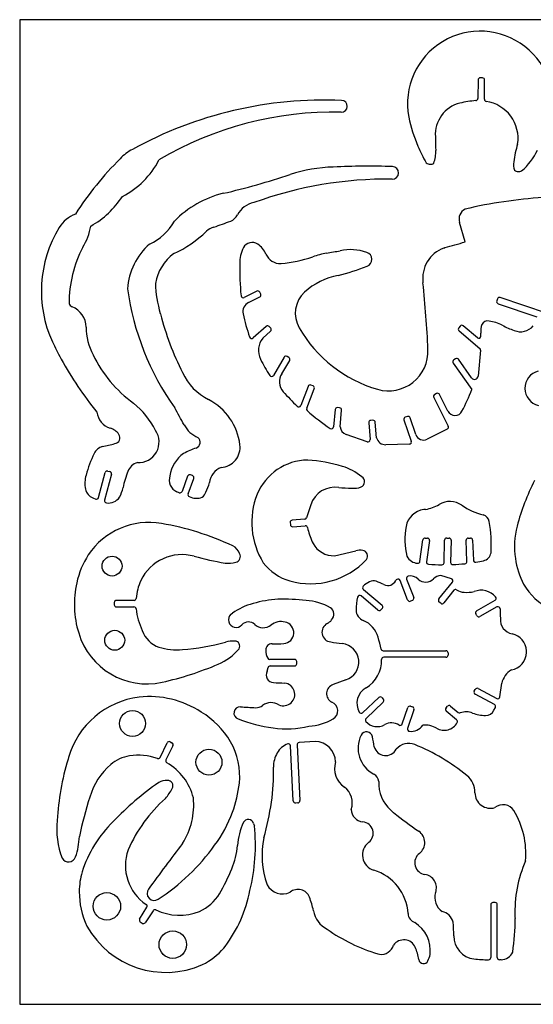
# Model space of a CAD drawing. Extents: x 0 to 10.9, y 0 to 8.9.
# Tile 1 of 2: x 0 to 4.7, y 0 to 8.9. Entities that reach past the tile are written whole.
import ezdxf

# ---------------------------------------------------------------- set-up
doc = ezdxf.new("R2010")
doc.units = 0
doc.layers.add('WHITE', color=7, linetype='CONTINUOUS')

msp = doc.modelspace()

# ---------------------------------------------------------------- linework, layer by layer
at = {"layer": 'WHITE', "linetype": 'CONTINUOUS'}
for p, q in [((10.943487, 8.918657), (0, 8.918657)), ((0, 8.918657), (0, 0)), ((4.192472, 8.391871), (4.173377, 8.392109)), ((4.153102, 8.372424), (4.150779, 8.205456)), ((4.209637, 8.198212), (4.212157, 8.371597)), ((4.034394, 6.905677), (3.98385, 7.082033)), ((3.84306, 6.850388), (3.852548, 6.853725)), ((2.148019, 6.459609), (2.033618, 6.401956)), ((2.183247, 6.433208), (2.174366, 6.450775)), ((2.072982, 6.355669), (2.174602, 6.406877)), ((4.328338, 6.389908), (4.321999, 6.371247)), ((4.3342, 6.346394), (4.684597, 6.227114)), ((4.782419, 6.256258), (4.353298, 6.402153)), ((1.274013, 6.258648), (1.27574, 6.252898)), ((2.233421, 6.140539), (2.114366, 6.036602)), ((2.202752, 6.035421), (2.27224, 6.096011)), ((2.273972, 6.123767), (2.261216, 6.138531)), ((3.990346, 6.143255), (3.977748, 6.128334)), ((3.98011, 6.100578), (4.169047, 5.941327)), ((4.146838, 6.037188), (4.018063, 6.145657)), ((4.175929, 5.924202), (4.152944, 5.689162)), ((0.373031, 5.850776), (0.376373, 5.844435)), ((2.395251, 5.862008), (2.298578, 5.697233)), ((2.375192, 5.711406), (2.446058, 5.832036)), ((2.438972, 5.859043), (2.422042, 5.869043)), ((3.92828, 5.808597), (4.096055, 5.569083)), ((3.94939, 5.847406), (3.93322, 5.836209)), ((4.094637, 5.673965), (3.976764, 5.842469)), ((2.613577, 5.597194), (2.546452, 5.423769)), ((2.600152, 5.398966), (2.668459, 5.575973)), ((2.657278, 5.601327), (2.638932, 5.608453)), ((3.777158, 5.532863), (3.759638, 5.524202)), ((3.75074, 5.497587), (3.882276, 5.236564)), ((3.87952, 5.373178), (3.803536, 5.524202)), ((2.858062, 5.386997), (2.844049, 5.231486)), ((2.898772, 5.402925), (2.879325, 5.404674)), ((2.90332, 5.231641), (2.916687, 5.381682)), ((3.162553, 5.267703), (3.1746, 5.114714)), ((3.20019, 5.290541), (3.180702, 5.288926)), ((3.232472, 5.132273), (3.221411, 5.272391)), ((3.481269, 5.293485), (3.547788, 5.099793)), ((3.512158, 5.324792), (3.493654, 5.318454)), ((3.588724, 5.161994), (3.537198, 5.312588)), ((3.873417, 5.210186), (3.692079, 5.118651)), ((3.148419, 5.094635), (2.956648, 5.161998)), ((3.529521, 5.073573), (3.31767, 5.068651)), ((0.714762, 4.589755), (0.773187, 4.816132)), ((0.797243, 4.830069), (0.816337, 4.825148)), ((0.830313, 4.801368), (0.769487, 4.565896)), ((1.521217, 4.783455), (1.470863, 4.646054)), ((1.525351, 4.623022), (1.576729, 4.763179)), ((1.564958, 4.788534), (1.546611, 4.795266)), ((1.445666, 4.6344), (1.42417, 4.642314)), ((0.663385, 4.586408), (0.688384, 4.576329)), ((2.637357, 4.525542), (2.598971, 4.406684)), ((3.677906, 4.483063), (3.662158, 4.48066)), ((2.581648, 4.393062), (2.468853, 4.385227)), ((2.450546, 4.364125), (2.451922, 4.344676)), ((2.472987, 4.32633), (2.58716, 4.33444)), ((3.62637, 4.011567), (3.653733, 4.206645)), ((3.673221, 4.223571), (3.693103, 4.223574)), ((3.712591, 4.201133), (3.685583, 4.009047)), ((3.844872, 4.000386), (3.849992, 4.204322)), ((3.869677, 4.223574), (3.889362, 4.223574)), ((3.909038, 4.203299), (3.903929, 4.002945)), ((4.05154, 4.011566), (4.04448, 4.203141)), ((4.064165, 4.223574), (4.083614, 4.223574)), ((4.10329, 4.204479), (4.110228, 4.023575)), ((2.650546, 4.189362), (2.657881, 4.174801)), ((2.85212, 4.06259), (3.044827, 4.107667)), ((3.514166, 3.662788), (3.446253, 3.839717)), ((3.505656, 3.851722), (3.569284, 3.683812)), ((3.910772, 3.854692), (3.816292, 3.88326)), ((3.113537, 3.758418), (3.283458, 3.615701)), ((3.797433, 3.671804), (3.920465, 3.823378)), ((3.932064, 3.750004), (3.843299, 3.63519)), ((1.035628, 3.659048), (0.87677, 3.659048)), ((3.245427, 3.570465), (3.092513, 3.699008)), ((3.557867, 3.658457), (3.53952, 3.651371)), ((4.139898, 3.564388), (4.306094, 3.660386)), ((0.857085, 3.639363), (0.857085, 3.619678)), ((0.87677, 3.599993), (1.035234, 3.599993)), ((3.285761, 3.588001), (3.273182, 3.572828)), ((3.815347, 3.632039), (3.800347, 3.644048)), ((4.323416, 3.599167), (4.169283, 3.512749)), ((1.91413, 3.533615), (1.927164, 3.543099)), ((4.142275, 3.520269), (4.132669, 3.537591)), ((2.49094, 3.123576), (2.26535, 3.123576)), ((3.292867, 3.20212), (3.860583, 3.20271)), ((3.860583, 3.143655), (3.297986, 3.143655)), ((3.880268, 3.183025), (3.880268, 3.16334)), ((4.592067, 3.186963), (4.59192, 3.20271)), ((2.241531, 3.016136), (2.249784, 3.049564)), ((2.268893, 3.064521), (2.49094, 3.064758)), ((2.510625, 3.084443), (2.510625, 3.103891)), ((2.954719, 2.93838), (2.840546, 2.896412)), ((4.154086, 2.860231), (4.321606, 2.770073)), ((4.35053, 2.784839), (4.366724, 2.908026)), ((3.106057, 2.64094), (3.252159, 2.778892)), ((3.280112, 2.778144), (3.293458, 2.763971)), ((4.118057, 2.835037), (4.127315, 2.852317)), ((4.301329, 2.714166), (4.126173, 2.808262)), ((3.29271, 2.736018), (3.137395, 2.589326)), ((3.465938, 2.539916), (3.516095, 2.68716)), ((3.541087, 2.699538), (3.559639, 2.693065)), ((3.862158, 2.684247), (3.874992, 2.699404)), ((3.902542, 2.701755), (3.973024, 2.643853)), ((4.296999, 2.664719), (4.309401, 2.68716)), ((3.57204, 2.668302), (3.514324, 2.498814)), ((3.958407, 2.576361), (3.864323, 2.656451)), ((1.271257, 2.236767), (1.335824, 2.368263)), ((1.388777, 2.342279), (1.325155, 2.213185)), ((1.361997, 2.377301), (1.379682, 2.368696)), ((2.478696, 1.842122), (2.45409, 2.341334)), ((2.512765, 2.349797), (2.537593, 1.844878)), ((2.67716, 2.380849), (2.531097, 2.370428)), ((0.442916, 2.235231), (0.438582, 2.219484)), ((2.518851, 1.824207), (2.499404, 1.823382)), ((4.268102, 0.902518), (4.268102, 0.423424)), ((4.307472, 0.922203), (4.287787, 0.922203)), ((4.327157, 0.423621), (4.327157, 0.902518)), ((1.086612, 0.771258), (1.151569, 0.878701)), ((1.208265, 0.847636), (1.136792, 0.739143)), ((1.109604, 0.733424), (1.092506, 0.744666)), ((4.486763, 0.793266), (4.487395, 0.778345)), ((1.848422, 0.50866), (1.860427, 0.524371)), ((3.243657, 0.458075), (3.259442, 0.453542)), ((4.361369, 0.403936), (4.346842, 0.403936)), ((0, 0), (10.943487, 0))]:
    msp.add_line(p, q, dxfattribs=at)
for centre, radius in [((0.836849, 3.969441), 0.090118), ((0.861022, 3.297395), 0.090118), ((1.022636, 2.544089), 0.11748), ((1.71476, 2.193106), 0.11748), ((0.790195, 0.887754), 0.124173), ((1.386415, 0.540353), 0.124173)]:
    msp.add_circle(centre, radius, dxfattribs=at)
for centre, radius, start, end in [((4.171945, 8.156905), 0.658038, -17.211067, 190.520959), ((4.17314, 8.37207), 0.020041, 89.319664, 178.986988), ((4.192118, 8.371834), 0.020041, -0.675361, 88.98672), ((4.131094, 8.20585), 0.019689, -89.5419, -1.145763), ((2.764719, 4.572314), 3.618806, 87.60882, 118.8016), ((2.91395, 8.134023), 0.053974, -91.860019, 88.139981), ((4.058864, 7.878206), 0.293422, 103.788724, 183.938154), ((4.268019, 6.887389), 1.305954, 96.011407, 102.339644), ((4.229362, 8.198018), 0.019725, 179.436519, 261.159397), ((4.175976, 7.843092), 0.339193, -8.58405, 81.462656), ((2.838374, 4.99133), 3.08963, 88.630824, 120.68318), ((4.890662, 8.322962), 1.395361, -168.163681, -156.832593), ((5.954121, 7.855202), 2.187989, 179.925323, 183.170322), ((5.012785, 8.374983), 1.528102, -156.8408, -150.4794), ((5.35787, 7.520405), 0.889146, 162.182984, 172.798129), ((1.18488, 7.41404), 0.367807, 116.414292, 138.0762), ((3.493655, 7.719276), 0.276229, -21.2328, 3.096482), ((4.159598, 7.993055), 0.589893, -48.9209, -25.71), ((3.014044, 5.539235), 2.986406, 134.759504, 147.167678), ((0.578097, 7.999899), 0.768727, -62.680697, -27.208177), ((2.870398, 6.216483), 1.367237, 91.219742, 107.883386), ((3.164889, 1.513976), 6.078055, 88.00046, 93.051864), ((3.375367, 7.531264), 0.057088, -91.60006, 88.39994), ((3.727059, 7.6874), 0.078795, -123.942546, -95.838871), ((3.724755, 7.64656), 0.037978, -98.649319, -46.007724), ((4.652194, 7.609383), 0.177883, 172.736451, 198.03788), ((0.56698, 13.018205), 5.814105, -77.315071, -71.09713), ((4.522786, 7.617465), 0.07462, -122.1719, -94.6908), ((4.524302, 7.589837), 0.047359, -99.256766, -61.061973), ((3.325175, 3.96712), 3.507414, 89.206096, 110.0751), ((0.236456, 7.773606), 0.831159, -60.5537, -33.3303), ((2.067862, 6.4397), 0.93362, 103.8926, 135.550999), ((2.159838, 7.055498), 0.209523, 100.613, 153.1942), ((4.998807, 3.113498), 4.201483, 93.516126, 103.261675), ((0.626825, 6.861882), 0.320699, 112.386991, 146.997189), ((1.870468, 7.201742), 0.114703, -68.981143, -26.821965), ((4.084183, 7.110862), 0.104393, 118.113184, 196.03092), ((0.095401, 7.148949), 0.558527, -31.533666, -10.223205), ((0.976697, 7.329083), 0.485649, -65.727489, -29.019652), ((0.737479, 10.151121), 3.274213, -71.8097, -68.9858), ((1.308784, 6.460196), 1.111948, 148.779178, 204.383917), ((0.966478, 7.741709), 1.035663, -65.460408, -45.58433), ((1.825162, 6.844714), 0.206507, 108.509814, 130.409316), ((1.573688, 6.438246), 0.598914, 131.563749, 175.859899), ((2.106095, 6.809437), 0.090892, 56.65852, 150.837095), ((2.046265, 6.718036), 0.200134, 22.697565, 56.731199), ((1.66732, 14.846781), 8.286385, -74.7095, -73.4018), ((1.530907, 6.354288), 1.083104, 152.354969, 180.310776), ((1.644465, 6.459067), 0.421176, 126.049176, 170.317162), ((2.31023, 6.711991), 0.316961, 153.437492, 180.825402), ((2.359645, 6.848875), 0.139463, -157.391373, -86.781357), ((2.930008, 5.956913), 0.859609, 99.989345, 108.678056), ((1.836542, 12.140887), 5.420296, -79.966411, -78.664475), ((2.994906, 6.363179), 0.472387, 71.444567, 101.351969), ((3.124246, 6.747939), 0.06647, -69.6227, 71.59724), ((3.942512, 6.576247), 0.291623, 109.9395, 188.0087), ((4.727506, 6.67342), 2.734416, 179.287442, 185.366903), ((2.244366, 7.983882), 1.280182, -84.4816, -71.3043), ((2.98539, 6.012941), 0.59578, 99.620702, 132.78555), ((1.906323, 10.04816), 3.584252, -74.140595, -69.741543), ((2.292515, 6.565892), 1.063835, -178.0615, -163.2134), ((-7.33282, 5.408643), 11.044202, 2.712213, 5.856775), ((3.379876, 6.811794), 2.426129, -172.175079, -144.500239), ((2.156807, 6.442113), 0.019579, 26.255904, 116.6681), ((2.165783, 6.424357), 0.019579, -63.22885, 26.87453), ((2.758066, 6.258689), 0.261015, 132.806049, 209.921876), ((0.489326, 6.358507), 0.042716, -166.330728, -109.659281), ((2.024602, 6.419357), 0.019598, -175.0353, -62.611347), ((2.114208, 6.273373), 0.092044, 116.6089, 192.098475), ((4.340661, 6.364987), 0.019683, 161.456331, 250.8397), ((4.346948, 6.383535), 0.019671, 71.165371, 161.093881), ((0.397007, 6.128712), 0.204968, 1.435116, 67.648368), ((3.836019, 6.910957), 2.643496, -165.585492, -153.271138), ((3.759087, 6.62601), 1.774298, -167.8999, -160.8796), ((4.389044, 6.095058), 0.211924, 162.828362, 184.269995), ((4.236683, 6.135826), 0.054652, 73.771865, 156.492255), ((4.21381, 5.850933), 0.339517, 62.22259, 83.54907), ((1.168816, 6.142266), 0.566967, -179.149053, -152.839265), ((2.24632, 6.125713), 0.019652, 40.712049, 131.024445), ((2.259225, 6.110756), 0.019666, -48.566166, 41.423616), ((3.579089, 6.730849), 1.208123, -150.093187, -106.226898), ((3.992549, 6.115615), 0.019515, 139.327273, 230.401756), ((4.005383, 6.130856), 0.01949, 49.413408, 140.490953), ((3.958065, 6.054203), 0.22107, -0.53128, 6.51311), ((4.764675, 6.894667), 0.840666, -117.843246, -109.831968), ((4.538178, 6.242626), 0.150675, -112.932567, -40.273324), ((3.200181, 7.393676), 3.220764, -154.382251, -151.376765), ((2.101255, 6.051251), 0.019659, -160.941428, -48.170038), ((2.341579, 5.923582), 0.178272, 141.145367, 207.065204), ((4.159441, 6.052311), 0.019686, -129.8054, -0.4583), ((3.341488, 5.914516), 0.357914, -106.22399, 2.679457), ((4.156566, 5.926366), 0.019483, -6.3776, 50.16478), ((3.200322, 7.393419), 3.220875, -151.254474, -140.928526), ((1.705752, 6.382766), 1.1549, -154.383602, -125.698315), ((3.212907, 6.328255), 1.13888, -154.7513, -146.3055), ((2.4122, 5.851996), 0.019685, 59.999272, 149.43), ((2.429123, 5.842026), 0.019662, -30.536698, 59.941584), ((3.944244, 5.819988), 0.019612, 124.200484, 215.5111), ((3.960622, 5.831327), 0.019614, 34.615142, 124.9347), ((1.94598, 5.940185), 0.519071, -155.1435, -116.8216), ((2.483022, 5.637896), 0.130503, 145.717081, 222.848545), ((4.73755, 5.57991), 0.160379, 104.210218, 256.223), ((2.281714, 5.707371), 0.019677, -146.268882, -31.013659), ((4.120923, 5.692567), 0.032202, -144.713764, -6.069688), ((6.138767, 9.019234), 5.110254, -137.231, -135.1763), ((2.631885, 5.590146), 0.019617, 68.945977, 158.9457), ((2.650144, 5.583039), 0.019631, -21.095774, 68.690137), ((3.786039, 5.515414), 0.019579, 26.66699, 116.976972), ((2.284089, 6.269903), 1.942774, -27.519836, -21.145127), ((0.557479, 4.861408), 0.751968, 26.62273, 50.8881), ((1.463736, 5.001926), 0.535887, 7.152436, 62.429231), ((3.768142, 5.506564), 0.019581, 115.741746, 207.2856), ((0.871689, 5.385167), 0.173307, -172.763314, -107.271176), ((-11.410883, -1.721965), 14.663014, 28.38075, 29.07212), ((2.528093, 5.430711), 0.019628, -135.177906, -20.712418), ((2.618657, 5.391959), 0.019786, 159.259893, 227.581613), ((3.830978, 6.75093), 1.840919, -131.743086, -123.551154), ((2.877711, 5.384989), 0.019751, 85.312234, 174.165), ((2.897002, 5.383257), 0.019748, -4.573921, 84.85744), ((3.943522, 5.40541), 0.07166, -153.270028, -27.578996), ((3.182238, 5.269241), 0.019745, 94.46004, 184.4691), ((3.201726, 5.270856), 0.019745, 4.46004, 94.46004), ((3.499914, 5.299793), 0.019683, 108.5437, 198.6897), ((3.518576, 5.30617), 0.019697, 19.014406, 109.0149), ((0.775526, 5.07589), 0.150575, 34.945565, 72.727347), ((1.076352, 5.09255), 0.186335, -93.093168, 34.605672), ((1.725198, 5.379233), 0.269648, -150.824947, -114.269026), ((2.824364, 5.233257), 0.019765, -123.217077, -5.143201), ((2.98338, 5.237706), 0.080289, -175.6679, -109.447827), ((3.864811, 5.227753), 0.019562, -63.897971, 26.771717), ((0.855038, 5.131486), 0.053555, -82.9481, 34.91588), ((1.580548, 5.090423), 0.054699, -70.7568, 51.81034), ((3.154891, 5.113305), 0.01976, -109.118136, 4.088581), ((3.315702, 5.154872), 0.086243, -164.8089, -88.6921), ((3.529217, 5.093258), 0.019688, -89.116675, 19.387077), ((3.659678, 5.186289), 0.074998, -161.0988, -64.403463), ((0.782073, 4.936168), 0.120395, 106.230422, 153.464438), ((0.34293, 7.033462), 2.022758, -78.435823, -75.142047), ((1.846553, 4.320406), 0.759969, 109.044295, 118.391376), ((1.814012, 5.045817), 0.182872, -86.2475, 7.172462), ((1.675687, 4.509205), 1.110754, 154.353705, 165.172497), ((1.104246, 4.777548), 0.134406, 106.400025, 158.159767), ((1.658123, 4.744226), 0.29967, 125.244331, 171.72563), ((2.617352, 4.424164), 0.505967, 90.900046, 157.297611), ((2.506499, 3.493219), 1.44053, 73.168485, 85.903532), ((0.792213, 4.811022), 0.0197, 75.209086, 164.965037), ((0.811176, 4.806117), 0.019718, -13.936525, 74.82615), ((1.853303, 4.490542), 0.936552, 158.9097, 168.2975), ((1.887913, 4.704874), 0.170136, 111.347234, 172.875606), ((2.77608, 4.383345), 0.510478, 50.793829, 73.200914), ((0.836162, 4.718165), 0.246045, 162.181077, 192.163429), ((1.468027, 4.74727), 0.113751, 159.367595, 247.322096), ((1.539719, 4.776881), 0.019634, 69.448762, 160.439049), ((1.558354, 4.770058), 0.019621, -20.522431, 70.331968), ((3.073781, 4.733828), 0.051532, -67.995311, 61.006601), ((6.532108, 3.796991), 2.094853, 153.121125, 165.207682), ((0.70429, 4.689754), 0.111147, -167.8301, -111.594131), ((0.618432, 4.746461), 0.324559, -28.119101, -11.725559), ((1.452438, 4.652825), 0.01963, -110.179459, -20.1792), ((1.571847, 4.687313), 0.124942, -48.8328, -23.0587), ((1.314403, 4.825377), 0.416717, -26.663164, -13.800128), ((2.853656, 4.4557), 0.227295, 80.82156, 162.104851), ((3.177336, 10.172993), 5.500423, -92.99535, -91.768082), ((3.029837, 4.842077), 0.16836, -97.581046, -67.932623), ((0.695648, 4.594684), 0.019739, -111.591843, -14.460045), ((0.788494, 4.560942), 0.019642, 165.390786, 262.060255), ((0.802518, 4.665148), 0.124788, -97.7082, -35.0439), ((1.543816, 4.616329), 0.01964, 160.075769, 244.6703), ((1.601036, 4.736123), 0.152398, -115.505696, -69.626682), ((2.79775, 4.365149), 0.695331, 158.5486, 211.8128), ((3.897339, 4.362836), 0.19145, 55.399125, 120.644119), ((3.685134, 4.29369), 0.188377, 97.005712, 169.108823), ((3.619127, 4.833179), 0.355016, -80.4698, -59.4165), ((4.350384, 5.020266), 0.606964, -124.561959, -104.422752), ((2.470228, 4.365542), 0.019733, 93.996077, 184.118206), ((2.580186, 4.412747), 0.019739, -85.753732, -17.887083), ((4.180311, 4.359766), 0.075081, 9.864342, 75.42577), ((3.058842, 4.164709), 1.213388, -3.571317, 9.866608), ((1.17283, 3.699527), 0.665016, 80.337777, 145.951936), ((0.85688, 1.858819), 2.532643, 64.923826, 80.280657), ((2.471609, 4.346015), 0.019733, -176.1103, -85.995827), ((2.588535, 4.314771), 0.019718, 11.937103, 93.997819), ((3.24334, 4.456723), 0.650298, -167.7594, -155.7237), ((4.103417, 4.211251), 0.614705, 168.9297, 194.4118), ((5.208572, 4.146015), 0.726071, 165.1711, 188.6354), ((3.673221, 4.203889), 0.019682, 90, 171.950938), ((3.693103, 4.203892), 0.019682, -8.057744, 90.001216), ((3.869673, 4.203889), 0.019685, 89.986133, 178.739393), ((3.889362, 4.203889), 0.019685, -1.7183, 90), ((4.064151, 4.203889), 0.019685, 89.958617, 182.177779), ((4.083614, 4.203889), 0.019685, 1.718288, 90), ((1.872273, 4.039342), 0.127376, 19.584826, 62.913349), ((2.846884, 4.277747), 0.215221, -151.4238, -88.605886), ((3.083812, 3.952748), 0.15975, 81.2109, 104.1253), ((3.100261, 4.058878), 0.052353, -35.465863, 81.25379), ((1.267306, 3.65682), 0.767406, 147.259393, 167.84078), ((1.47169, 3.656646), 0.416488, 74.82611, 154.1641), ((2.360051, 6.917147), 2.962869, -105.250379, -99.696433), ((1.944853, 4.055862), 0.054172, -74.373069, 28.896369), ((2.633381, 4.51129), 0.701922, -105.3481, -43.4569), ((3.612587, 4.111929), 0.117505, -152.821977, -93.378943), ((4.129913, 4.024323), 0.019699, -177.823807, -80.8009), ((3.840895, 5.727678), 1.7474, -80.374865, -78.088299), ((4.183731, 4.103378), 0.087313, -78.214316, -9.394015), ((5.232665, 4.14969), 0.750442, -171.363397, -152.751067), ((1.892815, 4.242051), 0.247496, -97.38073, -74.382384), ((2.585424, 4.294997), 0.480775, -141.940414, -106.659433), ((3.606834, 4.014323), 0.019729, -93.407639, -8.030872), ((3.705071, 4.00637), 0.019671, 172.178024, 265.4077), ((3.845576, 5.727303), 1.74633, -94.666686, -90.676642), ((3.825189, 4.000779), 0.019686, -90.6875, -1.146), ((3.923614, 4.002551), 0.019689, 178.854237, 272.7474), ((3.845028, 5.727872), 1.746798, -87.39047, -83.789379), ((4.031995, 4.010783), 0.019561, -84.108211, 2.292941), ((1.545492, 3.63587), 0.492152, 155.731687, 175.187616), ((3.205348, 3.763339), 0.073483, 69.65234, 120.6742), ((3.3346, 3.874953), 0.081449, -115.0288, -26.5279), ((3.432312, 3.825698), 0.027977, 122.98595, 152.595892), ((3.427899, 3.832808), 0.019611, 20.625815, 123.481344), ((3.524012, 3.858772), 0.019663, 100.509561, 201.010894), ((3.539791, 3.776532), 0.103403, 46.647009, 100.794347), ((3.678966, 3.923381), 0.098919, -133.578557, -44.274076), ((3.823496, 3.77582), 0.107682, 93.836084, 133.192268), ((3.905228, 3.835819), 0.01967, -39.232926, 73.63009), ((1.377901, 3.623259), 0.882641, 167.22319, 197.124073), ((3.126385, 3.773432), 0.019761, 135.944343, 229.444807), ((3.246054, 3.656899), 0.186795, 114.74659, 135.780082), ((2.986098, 3.194262), 0.683329, 62.640102, 69.00737), ((3.947591, 3.737827), 0.019732, 56.72213, 141.8942), ((4.035396, 3.872755), 0.141251, -123.023222, -93.984242), ((4.182226, 3.583351), 0.167463, 39.519196, 112.747855), ((5.057195, 4.088575), 0.567059, -150.1224, -116.4886), ((0.87677, 3.639363), 0.019685, 90, 180), ((1.035416, 3.678772), 0.019726, -89.383884, -4.693147), ((2.405704, 2.662081), 1.010184, 93.7765, 106.7739), ((2.339148, 0.797227), 2.872845, 84.889069, 89.999585), ((2.56153, 3.153222), 0.506539, 60.00545, 86.20312), ((3.463552, 3.58332), 0.416366, 165.306012, 181.666336), ((3.079836, 3.683969), 0.01967, 49.871391, 165.3792), ((3.532544, 3.669739), 0.019648, -159.282738, -69.202344), ((3.55088, 3.676851), 0.019676, -69.201824, 20.716742), ((3.812721, 3.659378), 0.019701, 140.894779, 231.089388), ((4.041724, 4.195661), 0.464096, -91.9933, -80.6064), ((4.296087, 3.67743), 0.019764, -59.581419, 39.173512), ((0.87677, 3.619678), 0.019685, 180, 270), ((1.035274, 3.580308), 0.019685, 9.085134, 90.114591), ((1.657157, 3.646299), 0.605718, -174.041059, -154.468419), ((2.255661, 3.076292), 0.570805, 104.352152, 125.134426), ((2.77274, 3.532147), 0.073065, -43.722062, 54.89462), ((3.153063, 3.574399), 0.105749, -178.273258, -112.2966), ((3.258127, 3.585479), 0.019665, -130.22993, -40.041041), ((3.270781, 3.600701), 0.019639, -40.2903, 49.797365), ((3.827788, 3.647237), 0.019641, -129.304776, -37.835417), ((4.333025, 3.582001), 0.019672, -2.751485, 119.238279), ((4.94625, 3.55704), 0.594062, 177.683, 185.8731), ((1.960041, 3.482219), 0.068916, 131.77364, 319.641569), ((2.737545, 3.547607), 0.109975, -63.278638, -36.853256), ((4.149755, 3.547355), 0.019679, 120.0582, 209.744881), ((4.159479, 3.529798), 0.019667, -151.018442, -60.098692), ((4.489126, 3.485594), 0.134243, 175.445904, 257.998551), ((2.07292, 3.379744), 0.083608, 47.205953, 136.220034), ((2.206723, 3.524722), 0.113679, -132.638812, -52.08973), ((2.369229, 3.316139), 0.150735, 76.628058, 127.930917), ((2.384445, 3.365863), 0.098896, -85.456709, 78.54261), ((2.82653, 3.370269), 0.088437, 116.5537, 264.2513), ((3.025781, 3.263616), 0.230089, 15.562938, 67.739804), ((1.153856, 3.549126), 0.646718, -163.3081, -77.8548), ((1.342211, 3.466071), 0.245325, -160.759889, -109.374998), ((1.624937, 2.873066), 1.684356, 11.813785, 15.576153), ((4.426725, 3.192401), 0.165516, 3.570834, 77.973997), ((1.42169, 3.771095), 0.560056, -106.6923, -84.5383), ((1.319998, 5.255701), 2.047993, -85.659535, -74.61944), ((1.602596, 3.542969), 0.502123, -67.07497, -40.018616), ((1.938259, 2.995309), 0.295445, 87.845456, 104.720487), ((1.947752, 3.244324), 0.046249, -31.6074, 87.99986), ((2.284193, 3.210231), 0.055538, 86.89693, 182.845723), ((2.327751, 4.058771), 0.79412, -92.9271, -85.3392), ((3.246269, 5.820642), 2.574295, -99.583865, -97.245265), ((2.903695, 3.099167), 0.168689, -72.394023, 83.90499), ((3.292914, 3.221808), 0.019689, -168.570781, -90.135546), ((2.412002, 3.215922), 0.183473, -177.360657, -153.62082), ((2.265202, 3.143243), 0.019667, -153.290697, -89.568608), ((2.49094, 3.103891), 0.019685, 0, 90), ((2.991333, 3.113931), 0.287123, -59.4229, 1.885858), ((3.297977, 3.12397), 0.019685, 89.974201, 181.719142), ((3.860583, 3.183025), 0.019685, 0, 90), ((3.860583, 3.16334), 0.019685, -90, 0), ((4.426756, 3.192406), 0.165401, -80.475266, -1.886134), ((0.622657, 5.860864), 3.018652, -77.229515, -67.081472), ((2.268893, 3.044836), 0.019685, 90, 166.1025), ((2.49094, 3.084443), 0.019685, -90, 0), ((2.300586, 2.982474), 0.067975, 150.31686, 268.8383), ((4.551888, 2.866691), 0.189722, 121.017201, 167.416176), ((2.573559, 8.031618), 5.124454, -93.068951, -91.917228), ((2.38874, 2.807394), 0.103507, -112.832083, 82.574262), ((2.867494, 2.813334), 0.087339, 107.971934, 242.025267), ((3.219245, 2.724403), 0.164188, 119.90297, 208.673066), ((4.144592, 2.843108), 0.019579, 60.992732, 151.941387), ((1.177714, 2.024799), 0.764336, 97.13087, 164.0193), ((1.171563, 1.923939), 0.863853, 56.779201, 95.895519), ((3.265762, 2.764581), 0.019745, 43.386287, 133.54791), ((4.135228, 2.825624), 0.019582, 151.2704, 242.456069), ((4.331094, 2.787199), 0.019579, -118.987461, -6.9247), ((1.996302, 2.638464), 0.055745, 86.241498, 251.417748), ((3.273125, 24.670114), 22.012874, -93.315691, -92.958047), ((2.137439, 2.79405), 0.10748, -90.150851, -53.668406), ((2.27814, 2.602596), 0.130115, 57.225464, 126.296806), ((2.800592, 2.658463), 0.081949, -62.419293, 71.551684), ((3.279147, 2.750367), 0.019745, -46.613713, 43.54791), ((3.534757, 2.6809), 0.019683, 71.23893, 161.456331), ((3.553347, 2.674428), 0.019671, -18.144115, 71.347067), ((3.877051, 2.671425), 0.019652, 139.273981, 229.635129), ((3.889953, 2.686688), 0.019635, 50.12064, 139.635463), ((4.292196, 2.696726), 0.019686, -29.0769, 62.35985), ((1.261184, 2.003412), 0.748928, 30.020263, 59.184666), ((3.092423, 2.655134), 0.019682, -151.106149, -46.154149), ((3.151122, 2.575139), 0.01974, 134.056272, 220.957343), ((3.985425, 2.658932), 0.019523, -129.435735, -70.6889), ((4.044352, 2.487991), 0.161289, 68.623224, 108.984923), ((4.226625, 2.977478), 0.361066, -109.998569, -91.196428), ((4.219599, 2.702711), 0.086222, -90.340802, -26.144286), ((2.515862, 4.003535), 1.516306, -110.754445, -98.350024), ((2.41846, 3.320663), 0.826533, -98.5439, -75.8817), ((2.592252, 3.001137), 0.482843, -86.697055, -59.33173), ((3.239639, 2.652239), 0.137127, -138.958, -60.1818), ((3.36928, 2.426218), 0.123434, 56.946138, 119.859427), ((3.447252, 2.54631), 0.01975, -122.622573, -18.88845), ((3.532943, 2.492427), 0.019684, 161.065683, 264.615146), ((3.543851, 2.60468), 0.132466, -95.5259, -35.3101), ((3.671631, 2.323036), 0.206021, 59.190921, 95.482345), ((3.844705, 2.616655), 0.134819, -120.071126, -28.690747), ((3.945708, 2.561347), 0.019663, -28.609753, 49.775091), ((3.332516, 2.320868), 0.26683, 153.916515, 242.293142), ((3.141647, 2.412318), 0.05522, 12.1832, 152.0644), ((1.736431, 2.105454), 1.493551, 8.764224, 12.313581), ((1.353462, 2.359602), 0.01965, 64.25574, 153.845664), ((1.37114, 2.350981), 0.019667, -26.262339, 64.255648), ((1.371649, 2.066199), 0.62187, -5.786571, 30.103445), ((2.488272, 2.194802), 0.17487, 110.249757, 151.902593), ((2.434405, 2.34031), 0.019712, 2.976699, 109.7384), ((2.532475, 2.350743), 0.019733, 94.004173, 182.7479), ((2.672474, 2.191563), 0.189344, 1.244601, 88.582094), ((3.316092, 2.359811), 0.106958, -165.496117, -27.493725), ((3.524166, 2.216531), 0.147075, 67.808249, 140.322032), ((2.851779, 0.592225), 1.905048, 50.957676, 67.535553), ((1.055324, 1.894683), 0.360325, 99.568098, 129.775194), ((1.075771, 1.742876), 0.513444, 70.518529, 99.002175), ((1.253649, 2.245353), 0.01959, -109.825881, -25.99515), ((2.521546, 2.158423), 0.221964, 147.66001, 182.531852), ((2.618874, 1.547181), 2.281593, 162.862621, 177.026226), ((1.222082, 1.708499), 0.610174, 130.624713, 163.918861), ((1.342793, 2.204484), 0.019667, 153.742712, 240.3545), ((1.081969, 1.747901), 0.506163, 13.848159, 60.259194), ((0.380355, 2.102488), 1.919998, -8.162734, 1.376721), ((3.051136, 2.133657), 0.199259, 161.8658, 236.6961), ((3.169758, 2.011245), 0.082965, 5.398837, 62.198533), ((3.921449, 1.915803), 0.203292, 0.038789, 50.133992), ((2.806199, -0.213987), 2.7079, 124.834992, 136.368075), ((1.333301, 1.881532), 0.147043, 88.571961, 120.168078), ((1.338811, 1.979317), 0.049247, -29.481815, 92.14718), ((0.800231, 2.147624), 1.198814, -19.892393, -6.904906), ((2.83204, 1.823142), 0.181001, -18.501513, 52.699356), ((3.581842, 2.004348), 0.329815, 177.444914, 228.051138), ((4.082929, 0.767825), 3.621357, 162.155812, 168.027419), ((0.827007, 2.258885), 0.632424, -38.600265, -28.710322), ((4.265503, 1.916226), 0.140763, -179.88408, -73.493627), ((2.20436, 0.864285), 1.334149, 131.446623, 156.390188), ((0.926413, 1.804874), 0.650181, -32.275994, 5.664602), ((-0.207675, 2.197049), 2.515517, -15.882964, -8.39304), ((2.498418, 1.843105), 0.019747, -177.148878, -87.137719), ((2.517908, 1.843894), 0.01971, -87.2576, 2.862405), ((4.379147, 1.689354), 0.117778, 33.356565, 128.706134), ((0.839878, 2.133142), 1.156606, -36.773004, -19.886088), ((3.120821, 1.768682), 0.117173, -178.543838, -95.979604), ((4.33759, 2.842357), 1.45827, -132.0235, -130.6535), ((5.476564, 4.330976), 3.331331, -128.835047, -123.9538), ((3.831685, 1.365115), 0.753941, -4.939843, 31.06123), ((1.070864, 1.585585), 0.734873, 173.753206, 200.966159), ((1.61165, 0.868384), 1.097201, 134.2339, 162.4857), ((2.639655, 1.383483), 0.66814, 156.620015, 175.306962), ((2.069915, 1.623546), 0.050244, 17.362469, 150.06534), ((0.445227, 1.439138), 1.690404, -13.976509, 6.023277), ((2.293224, 1.693028), 0.183625, -162.7383, -155.3751), ((3.099807, 1.549729), 0.102797, -52.772841, 85.084922), ((-0.061929, 1.536296), 0.602524, -19.5372, -1.64), ((3.545309, 1.465353), 0.12433, -52.488674, 55.38586), ((20.734151, -13.26351), 24.240146, 142.60503, 143.826363), ((0.215126, 2.552427), 1.908425, -57.016148, -35.6275), ((1.317911, 1.491099), 0.657979, -23.5218, -4.6159), ((3.013182, 1.349599), 0.817001, 168.776399, 199.010948), ((3.249915, 1.352832), 0.144794, 127.3871, 253.265), ((1.380037, 1.256848), 0.422637, 160.4004, 236.2818), ((3.68641, 1.28173), 0.107244, 127.5724, 261.8728), ((0.442392, 1.357453), 0.067431, -148.91252, -19.629136), ((5.658965, 0.833699), 1.1729, 156.5638, 181.975531), ((1.18555, 1.017837), 0.646035, 163.753404, 179.661727), ((0.466991, 1.793654), 1.560183, -30.536634, -21.237514), ((3.084402, 0.797684), 0.434503, 3.162038, 73.443027), ((3.654196, 1.055524), 0.121244, -20.635064, 81.914628), ((2.38157, 1.160549), 0.160544, -151.3043, -64.5596), ((1.255273, 1.01697), 0.715762, 179.625238, 205.567394), ((1.218502, 1.005392), 0.064497, 143.3889, 303.4767), ((1.45409, 1.221002), 0.419114, -65.195665, -31.67227), ((0.884447, 1.261533), 1.223088, -37.0639, -10.8708), ((2.521123, 0.92972), 0.111145, 21.182047, 129.426716), ((3.912943, 0.967353), 0.152223, 162.630693, 235.877629), ((1.134837, 0.888851), 0.01957, -31.242797, 57.237968), ((1.938539, 0.697676), 0.738236, 11.73239, 21.63686), ((4.287787, 0.902518), 0.019685, 90, 180), ((4.307472, 0.902518), 0.019685, 0, 90), ((1.224698, 0.836742), 0.019716, 65.508509, 146.456255), ((1.448186, 1.319446), 0.512216, -114.8573, -69.2192), ((2.883578, 0.883379), 0.225058, -170.901208, -115.978637), ((3.609246, 0.826794), 0.091147, -176.765232, -108.777145), ((3.798804, 0.713414), 0.131113, 13.79757, 77.334646), ((1.103541, 0.761061), 0.019763, 148.938369, 236.0563), ((1.120313, 0.749999), 0.019733, -122.865725, -33.3732), ((3.417119, 0.485432), 0.302586, -6.3196, 57.45332), ((2.500901, 0.60803), 1.43177, 0.434836, 5.476852), ((2.859128, 0.737991), 1.628767, -9.3426, 1.419704), ((1.322714, 1.104919), 0.816103, -150.9038, -65.9191), ((3.673693, 1.925823), 1.52945, -125.525, -106.3301), ((3.275466, 0.568109), 0.115682, -97.961886, -15.7954), ((3.479745, 0.46904), 0.114933, 24.839469, 143.985179), ((4.142669, 0.618897), 0.21004, -179.999686, -97.367462), ((1.383466, 0.911575), 0.615243, -63.737086, -40.911065), ((2.963854, 0.28019), 0.66398, 10.862102, 20.924401), ((3.50232, 0.489848), 0.218823, -26.133702, -9.926789), ((4.361315, 0.517873), 0.113937, -89.972775, -22.876426), ((3.659314, 0.413083), 0.044067, -169.845488, -26.437828), ((4.249883, 1.720154), 1.316416, -95.848839, -90.063834), ((4.248417, 0.423424), 0.019685, -90, 0), ((4.346842, 0.423621), 0.019685, 180, 270)]:
    msp.add_arc(centre, radius, start, end, dxfattribs=at)

doc.saveas('drawing.dxf')
